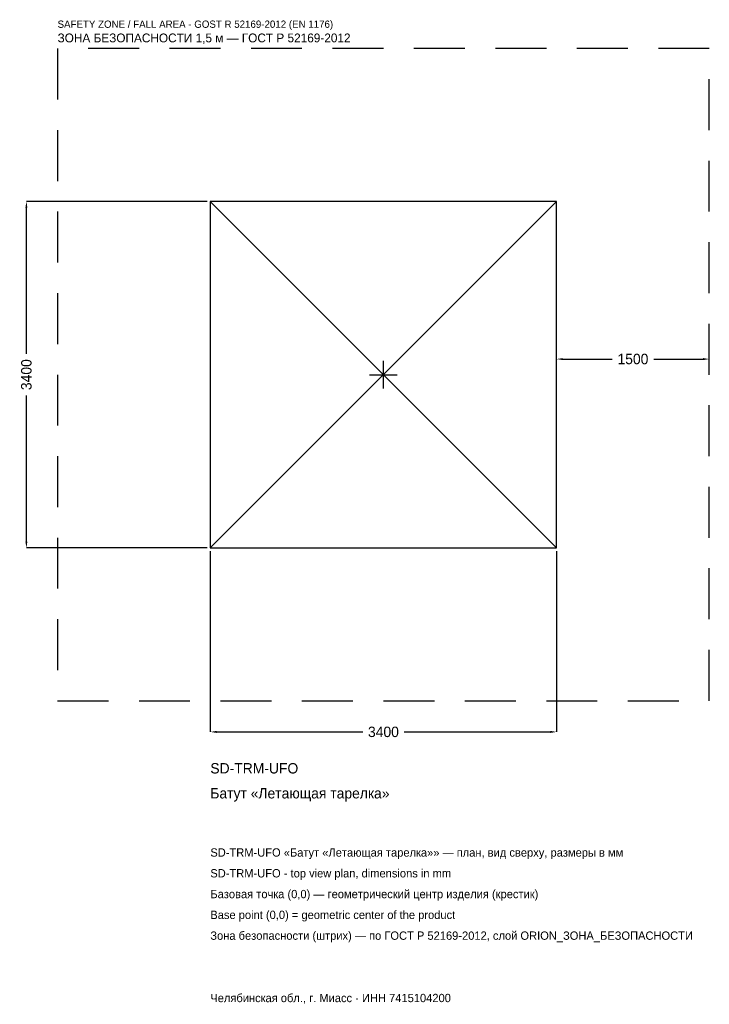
# Model space of a CAD drawing. Header units: metres. Extents: x -3572 to 3200, y -6179 to 3484.
import ezdxf

# ---------------------------------------------------------------- set-up
doc = ezdxf.new("R2010")
doc.units = ezdxf.units.M
doc.linetypes.add('DASHED', pattern=[800, 500, -300])
for name, color, linetype in [('ЗСК_ДАННЫЕ', 3, 'Continuous'), ('ЗСК_ЗОНА_БЕЗОПАСНОСТИ', 1, 'Continuous'), ('ЗСК_КОНТУР', 7, 'Continuous'), ('ЗСК_РАЗМЕРЫ', 8, 'Continuous')]:
    doc.layers.add(name, color=color, linetype=linetype)
doc.dimstyles.new('ORION', dxfattribs={"dimtxt": 102, "dimasz": 61.2, "dimexe": 1.25, "dimexo": 30.6, "dimtad": 1, "dimdec": 0, "dimcen": 2.5, "dimazin": 3, "dimtfac": 1, "dimtmove": 0, "dimatfit": 3})

# ---------------------------------------------------------------- blocks, each defined once
blk = doc.blocks.new('_CLOSEDFILLED')
at = {"color": 0, "linetype": 'BYBLOCK'}
blk.add_solid([(-1, 0.16), (0, 0), (-1, -0.16)], dxfattribs=at)
blk = doc.blocks.new('*D1')
for p, q in [((-1700, -1730.6), (-1700, -3506)), ((1700, -1730.6), (1700, -3506)), ((-1638.8, -3506), (-204, -3506)), ((204, -3506), (1638.8, -3506))]:
    blk.add_line(p, q)
at = {"layer": 'Defpoints'}
for p in [(-1700, -1700), (1700, -1700), (-1700, -3506)]:
    blk.add_point(p, dxfattribs=at)
at = {"layer": 'ЗСК_РАЗМЕРЫ', "xscale": 61.199999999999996, "yscale": 61.199999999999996, "rotation": 180}
blk.add_blockref('_CLOSEDFILLED', (-1700, -3506), dxfattribs=at)
at = {"layer": 'ЗСК_РАЗМЕРЫ', "xscale": 61.199999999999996, "yscale": 61.199999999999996}
blk.add_blockref('_CLOSEDFILLED', (1700, -3506), dxfattribs=at)
at = {"layer": 'ЗСК_РАЗМЕРЫ', "insert": (0, -3506), "char_height": 102, "attachment_point": 5}
blk.add_mtext('3400', dxfattribs=at)
blk = doc.blocks.new('*D2')
for p, q in [((-1730.6, 1700), (-3506, 1700)), ((-3506, 204), (-3506, 1638.8)), ((-3506, -1638.8), (-3506, -204)), ((-1730.6, -1700), (-3506, -1700))]:
    blk.add_line(p, q)
at = {"layer": 'Defpoints'}
for p in [(-1700, 1700), (-3506, -1700), (-1700, -1700)]:
    blk.add_point(p, dxfattribs=at)
at = {"layer": 'ЗСК_РАЗМЕРЫ', "xscale": 61.199999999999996, "yscale": 61.199999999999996}
for p, rotation in [((-3506, 1700), 90), ((-3506, -1700), 270)]:
    blk.add_blockref('_CLOSEDFILLED', p, dxfattribs=dict(at, rotation=rotation))
at = {"layer": 'ЗСК_РАЗМЕРЫ', "insert": (-3506, 0), "char_height": 102, "attachment_point": 5, "rotation": 90}
blk.add_mtext('3400', dxfattribs=at)
blk = doc.blocks.new('*D3')
for p, q in [((1700, 30.6), (1700, 153)), ((1761.2, 153), (2246, 153)), ((2654, 153), (3138.8, 153)), ((3200, 30.6), (3200, 153))]:
    blk.add_line(p, q)
at = {"layer": 'Defpoints'}
for p in [(1700, 153), (1700, 0), (3200, 0)]:
    blk.add_point(p, dxfattribs=at)
at = {"layer": 'ЗСК_РАЗМЕРЫ', "xscale": 61.199999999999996, "yscale": 61.199999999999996, "rotation": 180}
blk.add_blockref('_CLOSEDFILLED', (1700, 153), dxfattribs=at)
at = {"layer": 'ЗСК_РАЗМЕРЫ', "xscale": 61.199999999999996, "yscale": 61.199999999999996}
blk.add_blockref('_CLOSEDFILLED', (3200, 153), dxfattribs=at)
at = {"layer": 'ЗСК_РАЗМЕРЫ', "insert": (2450, 153), "char_height": 102, "attachment_point": 5}
blk.add_mtext('1500', dxfattribs=at)
blk = doc.blocks.new('ОРИОН SD-TRM-UFO Батут Летающая тарелка')
at = {"layer": 'ЗСК_ЗОНА_БЕЗОПАСНОСТИ', "linetype": 'DASHED'}
blk.add_lwpolyline([(-3200, -3200), (3200, -3200), (3200, 3200), (-3200, 3200)], close=True, dxfattribs=at)
at = {"layer": 'ЗСК_КОНТУР'}
for p, q in [((-1700, -1700), (1700, 1700)), ((-1700, 1700), (1700, -1700))]:
    blk.add_line(p, q, dxfattribs=at)
blk.add_lwpolyline([(-1700, -1700), (1700, -1700), (1700, 1700), (-1700, 1700)], close=True, dxfattribs=at)
at = {"layer": 'ЗСК_РАЗМЕРЫ'}
for p, q in [((0, -136), (0, 136)), ((-136, 0), (136, 0))]:
    blk.add_line(p, q, dxfattribs=at)
at = {"layer": 'ЗСК_ДАННЫЕ'}
for tag, p in [('АРТИКУЛ', (-1700, -3914)), ('НАИМЕНОВАНИЕ', (-1700, -4158.8))]:
    blk.add_attdef(tag, p, '', height=102, dxfattribs=at)
at = {"layer": 'ЗСК_ДАННЫЕ', "flags": 1}
for tag, p in [('ПРОИЗВОДИТЕЛЬ', (-1700, -4403.6)), ('ТЕЛЕФОН', (-1700, -4648.4)), ('САЙТ', (-1700, -5138)), ('АДРЕС', (-1700, -5382.8)), ('РЕКВИЗИТЫ', (-1700, -5627.6)), ('ГАБАРИТЫ', (-1700, -5872.4)), ('ЗОНА_БЕЗОПАСНОСТИ', (-1700, -6117.2))]:
    blk.add_attdef(tag, p, '', height=102, dxfattribs=at)
at = {"layer": 'ЗСК_ЗОНА_БЕЗОПАСНОСТИ', "color": 1}
for s, height, p in [('SAFETY ZONE / FALL AREA - GOST R 52169-2012 (EN 1176)', 71.4, (-3200, 3404)), ('ЗОНА БЕЗОПАСНОСТИ 1,5 м — ГОСТ Р 52169-2012', 86.7, (-3200, 3261.2))]:
    blk.add_text(s, height=height, dxfattribs=at).set_placement(p)
at = {"layer": 'ЗСК_РАЗМЕРЫ'}
dim = blk.add_linear_dim(base=(-3506, -1700), p1=(-1700, -1700), p2=(-1700, 1700), angle=90, dimstyle='ORION', dxfattribs=at)
dim.commit()
dim.dimension.update_dxf_attribs({"geometry": '*D2', "text_midpoint": (-3506, 0)})
for base, p1, p2, picture, middle in [((1700, 153), (1700, 0), (3200, 0), '*D3', (2450, 153)), ((-1700, -3506), (-1700, -1700), (1700, -1700), '*D1', (0, -3506))]:
    dim = blk.add_linear_dim(base=base, p1=p1, p2=p2, dimstyle='ORION', dxfattribs=at)
    dim.commit()
    dim.dimension.update_dxf_attribs({"geometry": picture, "text_midpoint": middle})

msp = doc.modelspace()

# ---------------------------------------------------------------- block references
msp.add_blockref('ОРИОН SD-TRM-UFO Батут Летающая тарелка', (0, 0)).add_auto_attribs({'АРТИКУЛ': 'SD-TRM-UFO', 'НАИМЕНОВАНИЕ': 'Батут «Летающая тарелка»'})

# ---------------------------------------------------------------- texts
at = {"layer": 'ЗСК_ДАННЫЕ', "color": 3}
for s, p in [('SD-TRM-UFO «Батут «Летающая тарелка»» — план, вид сверху, размеры в мм', (-1700, -4730)), ('SD-TRM-UFO - top view plan, dimensions in mm', (-1700, -4934)), ('Челябинская обл., г. Миасс · ИНН 7415104200', (-1700, -6158))]:
    msp.add_text(s, height=81.6, dxfattribs=at).set_placement(p)
at = {"layer": 'ЗСК_ДАННЫЕ', "color": 7}
for s, p in [('Базовая точка (0,0) — геометрический центр изделия (крестик)', (-1700, -5138)), ('Base point (0,0) = geometric center of the product', (-1700, -5342))]:
    msp.add_text(s, height=81.6, dxfattribs=at).set_placement(p)
at = {"layer": 'ЗСК_ДАННЫЕ', "color": 1}
msp.add_text('Зона безопасности (штрих) — по ГОСТ Р 52169-2012, слой ORION_ЗОНА_БЕЗОПАСНОСТИ', height=81.6, dxfattribs=at).set_placement((-1700, -5546))

doc.saveas('drawing.dxf')
